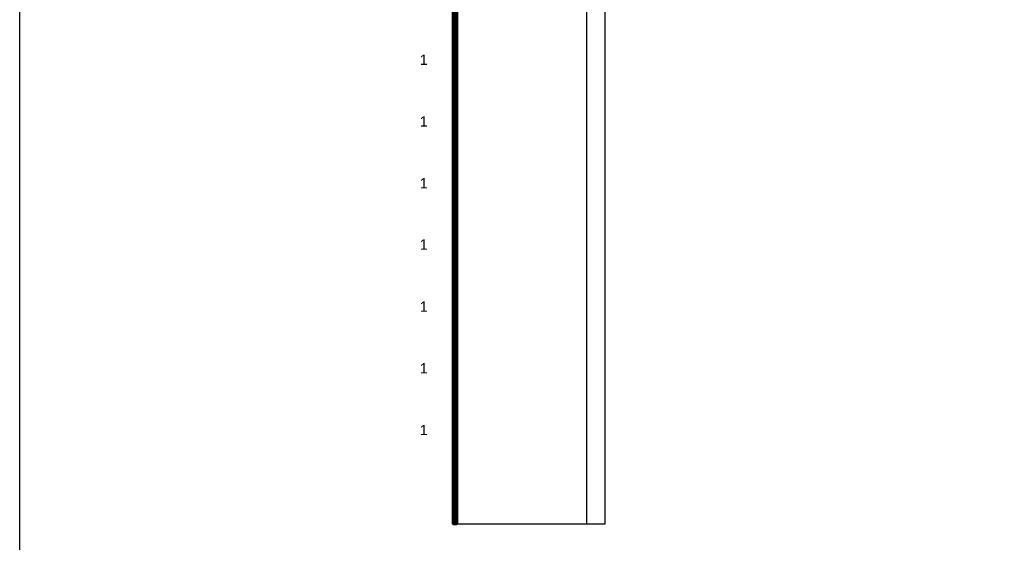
# Model space of a CAD drawing. Header units: millimetres. Extents: x -86317 to 111398, y -49249 to 226810.
# Tile 1 of 68: x 15675 to 63537, y 121875 to 147283. Entities that reach past the tile are written whole.
import ezdxf

# ---------------------------------------------------------------- set-up
doc = ezdxf.new("R2010")
doc.units = ezdxf.units.MM
doc.set_wipeout_variables(frame=1)
doc.linetypes.add('CENTERX2', pattern=[4, 2.5, -0.5, 0.5, -0.5])
for name, color, linetype, lineweight in [('ГТО-2_Металлические_конструкции', 1, 'Continuous', 30), ('ГТО_Линия основная', 7, 'Continuous', 60), ('ГТО_Металлические_конструкции', 1, 'Continuous', 30), ('ГТО_Оси', 1, 'CENTERX2', 15), ('ГТО_Штриховка', 7, 'Continuous', 15)]:
    doc.layers.add(name, color=color, linetype=linetype, lineweight=lineweight)
doc.styles.get("Standard").update_dxf_attribs({"font": 'arial.ttf'})
doc.dimstyles.new('ISO-25', dxfattribs={"dimtxt": 2.5, "dimasz": 2.5, "dimexe": 1.25, "dimexo": 0.625, "dimtad": 1, "dimtxsty": 'Standard', "dimcen": 2.5, "dimadec": 0, "dimazin": 0, "dimtfac": 1, "dimtmove": 0, "dimatfit": 3, "dimfxl": 1, "dimarcsym": 0})
pattern_1 = [(45, (-27583.0468, -196005.505), (-2.24506403, 2.24506403), [])]

# ---------------------------------------------------------------- blocks, each defined once
blk = doc.blocks.new('Скоба')
at = {"layer": 'ГТО_Металлические_конструкции', "color": 0}
blk.add_lwpolyline([(4, 0), (-4, 0), (-4, 29), (-26, 69), (-26, 231), (-4, 271), (-4, 300), (4, 300), (4, 269), (-18, 229), (-18, 71), (4, 31)], close=True, dxfattribs=at)
at = {"layer": 'ГТО_Оси', "color": 0}
blk.add_lwpolyline([(0, 300), (0, 270), (-22, 230), (-22, 70), (0, 30), (0, 0)], dxfattribs=at)
blk = doc.blocks.new('Труба фильтр в сборе Разрез1-1')
at = {"color": 0}
blk.add_wipeout([(-44, 2), (0, 2), (0, 3038), (-44, 3038)], dxfattribs=at).dxf.layer = 'ГТО_Металлические_конструкции'
at = {"layer": 'ГТО_Металлические_конструкции'}
h = blk.add_hatch(dxfattribs=at)
h.set_pattern_fill('ANSI31', color=0, scale=20)
h.set_pattern_definition([(45, (-45263.454, -6615.76), (-44.90128, 44.90128), [])])
h.paths.add_polyline_path([(-44, 3038), (-49, 3038), (-49, 2967), (-44, 2967)])
h.paths.add_polyline_path([(-43, 3036), (-44, 3038), (-44, 2967), (-43, 2968)])
h.paths.add_polyline_path([(44, 3038), (43, 3036), (43, 2968), (44, 2967)])
h.paths.add_polyline_path([(49, 3038), (44, 3038), (44, 2967), (49, 2967)])
at = {"layer": 'ГТО_Штриховка'}
h = blk.add_hatch(dxfattribs=at)
h.set_pattern_fill('ANSI31', color=0)
h.set_pattern_definition(pattern_1)
h.paths.add_polyline_path([(-44, 3038), (-49, 3038), (-49, 2967), (-44, 2967)])
h.paths.add_polyline_path([(-44, 3036), (-44, 3038), (-44, 2967), (-44, 2968)], flags=17)
h = blk.add_hatch(dxfattribs=at)
h.set_pattern_fill('ANSI31', color=0)
h.set_pattern_definition(pattern_1)
h.paths.add_polyline_path([(0, 2), (-44, 2), (-50, 2), (-50, -3), (0, -3)])
h.paths.add_polyline_path([(0, 2), (0, 0)], flags=17)
h = blk.add_hatch(color=0, dxfattribs=at)
h.dxf.hatch_style = 1
h.paths.add_polyline_path([(-44, 4, 0.414214), (-46, 2), (-44, 2)])
h = blk.add_hatch(color=0, dxfattribs=at)
h.dxf.hatch_style = 1
h.paths.add_polyline_path([(44, 4, -0.414214), (46, 2), (44, 2)])
at = {"color": 0}
for points in [[(-43, 3038), (-43, 2967), (-44, 2967)], [(0, 4), (0, 2)], [(2, 4), (2, 2)], [(4, 4), (4, 2)], [(6, 4), (6, 2)], [(8, 4), (8, 2)], [(10, 4), (10, 2)], [(12, 4), (12, 2)], [(14, 4), (14, 2)], [(16, 4), (16, 2)], [(18, 4), (18, 2)], [(20, 4), (20, 2)], [(22, 4), (22, 2)], [(24, 4), (24, 2)], [(26, 4), (26, 2)], [(28, 4), (28, 2)], [(30, 4), (30, 2)], [(32, 4), (32, 2)], [(34, 4), (34, 2)], [(36, 4), (36, 2)], [(38, 4), (38, 2)], [(40, 4), (40, 2)], [(42, 4), (42, 2)]]:
    blk.add_lwpolyline(points, dxfattribs=at)
at = {"layer": 'ГТО_Металлические_конструкции', "color": 0}
for p, q in [((-49, 2967), (-49, 3038)), ((-49, 3038), (-40, 3038)), ((-49, 2967), (-44, 2967)), ((-44, 2967), (-44, 3038)), ((-43, 2968), (-44, 2967)), ((-44, 2967), (-40, 2967)), ((-44, 2967), (-40, 2967)), ((-43, 2968), (-40, 2968)), ((-44, 2767), (-40, 2767)), ((-44, 2757), (-40, 2757)), ((-44, 2707), (-40, 2707)), ((-44, 2697), (-40, 2697)), ((-44, 2647), (-40, 2647)), ((-44, 2637), (-40, 2637)), ((-44, 2587), (-40, 2587)), ((-44, 2577), (-40, 2577)), ((-44, 2527), (-40, 2527)), ((-44, 2517), (-40, 2517)), ((-44, 2467), (-40, 2467)), ((-44, 2457), (-40, 2457)), ((-44, 2407), (-40, 2407)), ((-44, 2397), (-40, 2397)), ((-44, 2347), (-40, 2347)), ((-44, 2337), (-40, 2337)), ((-44, 2287), (-40, 2287)), ((-44, 2277), (-40, 2277)), ((-44, 2227), (-40, 2227)), ((-44, 2217), (-40, 2217)), ((-44, 2167), (-40, 2167)), ((-44, 2157), (-40, 2157)), ((-44, 2107), (-40, 2107)), ((-44, 2097), (-40, 2097)), ((-44, 2047), (-40, 2047)), ((-44, 2037), (-40, 2037)), ((-44, 1987), (-40, 1987)), ((-44, 1977), (-40, 1977)), ((-44, 1927), (-40, 1927)), ((-44, 1917), (-40, 1917)), ((-44, 1867), (-40, 1867)), ((-44, 1857), (-40, 1857)), ((-44, 1807), (-40, 1807)), ((-44, 1797), (-40, 1797)), ((-44, 1747), (-40, 1747)), ((-44, 1737), (-40, 1737)), ((-44, 1687), (-40, 1687)), ((-44, 1677), (-40, 1677)), ((-44, 1627), (-40, 1627)), ((-44, 1617), (-40, 1617)), ((-44, 1567), (-40, 1567)), ((-44, 1557), (-40, 1557)), ((-44, 1507), (-40, 1507)), ((-44, 1497), (-40, 1497)), ((-44, 1447), (-40, 1447)), ((-44, 1437), (-40, 1437)), ((-44, 1387), (-40, 1387)), ((-44, 1377), (-40, 1377)), ((-44, 1327), (-40, 1327)), ((-44, 1317), (-40, 1317)), ((-44, 1267), (-40, 1267)), ((-44, 1257), (-40, 1257)), ((-44, 1207), (-40, 1207)), ((-44, 1197), (-40, 1197)), ((-44, 1147), (-40, 1147)), ((-44, 1137), (-40, 1137)), ((-44, 1087), (-40, 1087)), ((-44, 1077), (-40, 1077)), ((-44, 1027), (-40, 1027)), ((-44, 1017), (-40, 1017)), ((-44, 967), (-40, 967)), ((-44, 957), (-40, 957)), ((-44, 907), (-40, 907)), ((-44, 897), (-40, 897)), ((-44, 847), (-40, 847)), ((-44, 837), (-40, 837))]:
    blk.add_line(p, q, dxfattribs=at)
for points in [[(-44, 3002), (0, 3002), (44, 3002), (44, 2967), (44, 2), (-44, 2)], [(0, 3002), (-40, 3002), (-40, 2), (0, 2)], [(-57, 525), (-60, 525), (-60, 550), (-57, 550)], [(-44, 552), (-49, 552), (-49, 521), (-44, 521)], [(-57, 279), (-60, 279), (-60, 254), (-57, 254)], [(-50, -3), (50, -3), (50, 2), (-50, 2)], [(-44, 252), (-49, 252), (-49, 283), (-44, 283)], [(0, 253), (49, 253), (49, 284), (0, 284)]]:
    blk.add_lwpolyline(points, close=True, dxfattribs=at)
for centre in [(0, 2762), (0, 2702), (0, 2642), (0, 2582), (0, 2522), (0, 2462), (0, 2402), (0, 2342), (0, 2282), (0, 2222), (0, 2162), (0, 2102), (0, 2042), (0, 1982), (0, 1922), (0, 1862), (0, 1802), (0, 1742), (0, 1682), (0, 1622), (0, 1562), (0, 1502), (0, 1442), (0, 1382), (0, 1322), (0, 1262), (0, 1202), (0, 1142), (0, 1082), (0, 1022), (0, 962), (0, 902), (0, 842)]:
    blk.add_circle(centre, 5, dxfattribs=at)
at = {"layer": 'ГТО_Оси', "color": 0, "ltscale": 5}
blk.add_lwpolyline([(0, 3038), (0, 0)], dxfattribs=at)
at = {"layer": 'ГТО_Штриховка', "color": 0}
for centre, start, end in [((-44, 2), 90, 180), ((44, 2), 0, 90)]:
    blk.add_arc(centre, 2, start, end, dxfattribs=at)
at = {"layer": 'ГТО_Металлические_конструкции', "color": 0}
blk.add_blockref('Скоба', (-53, 252), dxfattribs=at)
at = {"layer": 'ГТО_Металлические_конструкции', "color": 0, "xscale": -1}
blk.add_blockref('Скоба', (53, 253), dxfattribs=at)
at = {"color": 0}
blk.add_wipeout([(48, 802), (0, 802), (0, 2802), (48, 2802)], dxfattribs=at)
at = {"layer": 'ГТО_Штриховка'}
h = blk.add_hatch(dxfattribs=at)
h.set_pattern_fill('ANSI31', color=256, angle=90)
h.paths.add_polyline_path([(-40, 3036), (-44, 3036), (-44, 3002), (-40, 3002)])
h.paths.add_polyline_path([(-40, 3038), (-44, 3038), (-43, 3036), (-40, 3036)])
h.paths.add_polyline_path([(-43, 3002), (-44, 3002), (-44, 2967), (-43, 2967), (-43, 2967)])
h.paths.add_polyline_path([(-40, 3002), (-43, 3002), (-43, 2967), (-40, 2967)])
h.paths.add_polyline_path([(-44, 2767), (-40, 2767), (-40, 2967), (-44, 2967)])
h.paths.add_polyline_path([(-44, 2707), (-40, 2707), (-40, 2757), (-44, 2757)])
h.paths.add_polyline_path([(-44, 2647), (-40, 2647), (-40, 2697), (-44, 2697)])
h.paths.add_polyline_path([(-44, 2587), (-40, 2587), (-40, 2637), (-44, 2637)])
h.paths.add_polyline_path([(-44, 2527), (-40, 2527), (-40, 2577), (-44, 2577)])
h.paths.add_polyline_path([(-44, 2467), (-40, 2467), (-40, 2517), (-44, 2517)])
h.paths.add_polyline_path([(-44, 2407), (-40, 2407), (-40, 2457), (-44, 2457)])
h.paths.add_polyline_path([(-44, 2347), (-40, 2347), (-40, 2397), (-44, 2397)])
h.paths.add_polyline_path([(-44, 2287), (-40, 2287), (-40, 2337), (-44, 2337)])
h.paths.add_polyline_path([(-44, 2227), (-40, 2227), (-40, 2277), (-44, 2277)])
h.paths.add_polyline_path([(-44, 2167), (-40, 2167), (-40, 2217), (-44, 2217)])
h.paths.add_polyline_path([(-44, 2107), (-40, 2107), (-40, 2157), (-44, 2157)])
h.paths.add_polyline_path([(-44, 2047), (-40, 2047), (-40, 2097), (-44, 2097)])
h.paths.add_polyline_path([(-44, 1987), (-40, 1987), (-40, 2037), (-44, 2037)])
h.paths.add_polyline_path([(-44, 1927), (-40, 1927), (-40, 1977), (-44, 1977)])
h.paths.add_polyline_path([(-44, 1867), (-40, 1867), (-40, 1917), (-44, 1917)])
h.paths.add_polyline_path([(-44, 1807), (-40, 1807), (-40, 1857), (-44, 1857)])
h.paths.add_polyline_path([(-44, 1747), (-40, 1747), (-40, 1797), (-44, 1797)])
h.paths.add_polyline_path([(-44, 1687), (-40, 1687), (-40, 1737), (-44, 1737)])
h.paths.add_polyline_path([(-44, 1627), (-40, 1627), (-40, 1677), (-44, 1677)])
h.paths.add_polyline_path([(-44, 1567), (-40, 1567), (-40, 1617), (-44, 1617)])
h.paths.add_polyline_path([(-44, 1507), (-40, 1507), (-40, 1557), (-44, 1557)])
h.paths.add_polyline_path([(-44, 1447), (-40, 1447), (-40, 1497), (-44, 1497)])
h.paths.add_polyline_path([(-44, 1387), (-40, 1387), (-40, 1437), (-44, 1437)])
h.paths.add_polyline_path([(-44, 1327), (-40, 1327), (-40, 1377), (-44, 1377)])
h.paths.add_polyline_path([(-44, 1267), (-40, 1267), (-40, 1317), (-44, 1317)])
h.paths.add_polyline_path([(-44, 1207), (-40, 1207), (-40, 1257), (-44, 1257)])
h.paths.add_polyline_path([(-44, 1147), (-40, 1147), (-40, 1197), (-44, 1197)])
h.paths.add_polyline_path([(-44, 1087), (-40, 1087), (-40, 1137), (-44, 1137)])
h.paths.add_polyline_path([(-44, 1027), (-40, 1027), (-40, 1077), (-44, 1077)])
h.paths.add_polyline_path([(-44, 967), (-40, 967), (-40, 1017), (-44, 1017)])
h.paths.add_polyline_path([(-44, 907), (-40, 907), (-40, 957), (-44, 957)])
h.paths.add_polyline_path([(-44, 847), (-40, 847), (-40, 897), (-44, 897)])
h.paths.add_polyline_path([(-40, 837), (-44, 837), (-44, 2), (-40, 2)])
h = blk.add_hatch(dxfattribs=at)
h.set_pattern_fill('ANSI37', color=0, scale=5)
h.set_pattern_definition([(45, (-27583.047, -196005.505), (-11.2253202, 11.2253202), []), (135, (-27583.047, -196005.505), (-11.2253202, -11.2253202), [])])
h.paths.add_polyline_path([(48, 802), (0, 802), (0, 2802), (48, 2802)])
h = blk.add_hatch(color=256, dxfattribs=at)
h.dxf.hatch_style = 1
h.paths.add_polyline_path([(0, 2724), (50, 2724), (50, 2740), (0, 2740)])
h = blk.add_hatch(color=256, dxfattribs=at)
h.dxf.hatch_style = 1
h.paths.add_polyline_path([(0, 1795), (50, 1795), (50, 1810), (0, 1810)])
h = blk.add_hatch(color=256, dxfattribs=at)
h.dxf.hatch_style = 1
h.paths.add_polyline_path([(0, 880), (50, 880), (50, 864), (0, 864)])
at = {"layer": 'ГТО_Металлические_конструкции', "color": 0}
for points in [[(48, 802), (0, 802), (0, 2802), (48, 2802)], [(0, 2724), (50, 2724), (50, 2740), (0, 2740)], [(-48, 1810), (-50, 1810), (-50, 1795), (-48, 1795)], [(0, 1795), (50, 1795), (50, 1810), (0, 1810)], [(-48, 880), (-50, 880), (-50, 864), (-48, 864)], [(0, 880), (50, 880), (50, 864), (0, 864)]]:
    blk.add_lwpolyline(points, close=True, dxfattribs=at)
at = {"color": 0}
blk.add_wipeout([(0, 3038), (49, 3038), (49, 2967), (0, 2967)], dxfattribs=at)
at = {"layer": 'ГТО_Штриховка'}
h = blk.add_hatch(color=256, dxfattribs=at)
h.dxf.hatch_style = 1
h.paths.add_polyline_path([(-48, 880), (-50, 880), (-50, 864), (-48, 864)])
h.paths.add_polyline_path([(-48, 1810), (-50, 1810), (-50, 1795), (-48, 1795)])
h.paths.add_polyline_path([(-48, 2740), (-50, 2740), (-50, 2724), (-48, 2724)])
h = blk.add_hatch(dxfattribs=at)
h.set_pattern_fill('ANSI37', color=256, scale=10, angle=90)
h.paths.add_polyline_path([(-44, 2802), (-48, 2802), (-48, 802), (-44, 802)])
at = {"layer": 'ГТО-2_Металлические_конструкции', "color": 0}
blk.add_lwpolyline([(0, 3038), (0, -3)], dxfattribs=at)
at = {"layer": 'ГТО_Металлические_конструкции', "color": 0}
for p, q in [((49, 3038), (0, 3038)), ((49, 2967), (0, 2967)), ((49, 2967), (49, 3038))]:
    blk.add_line(p, q, dxfattribs=at)
blk.add_lwpolyline([(-40, 3002), (-40, 3038)], dxfattribs=at)
for points in [[(-48, 2740), (-50, 2740), (-50, 2724), (-48, 2724)], [(-44, 2802), (-48, 2802), (-48, 802), (-44, 802)]]:
    blk.add_lwpolyline(points, close=True, dxfattribs=at)
at = {"color": 0}
blk.add_wipeout([(0, 253), (49, 253), (49, 284), (0, 284)], dxfattribs=at)
at = {"layer": 'ГТО_Металлические_конструкции', "color": 0}
blk.add_lwpolyline([(0, 253), (49, 253), (49, 284), (0, 284)], close=True, dxfattribs=at)
at = {"color": 0}
for points in [[(0, 553), (49, 553), (49, 521), (0, 521)], [(0, 254), (59, 254), (59, 279), (0, 279)]]:
    blk.add_wipeout(points, dxfattribs=at)
at = {"layer": 'ГТО_Металлические_конструкции', "color": 0}
for points in [[(0, 553), (49, 553), (49, 521), (0, 521)], [(0, 254), (59, 254), (59, 279), (0, 279)]]:
    blk.add_lwpolyline(points, close=True, dxfattribs=at)
at = {"color": 0}
blk.add_wipeout([(0, 526), (59, 526), (59, 551), (0, 551)], dxfattribs=at)
at = {"layer": 'ГТО_Металлические_конструкции', "color": 0}
blk.add_lwpolyline([(0, 526), (59, 526), (59, 551), (0, 551)], close=True, dxfattribs=at)
blk = doc.blocks.new('Рядовое звено 3 м')
at = {"color": 0}
blk.add_wipeout([(-44, 0), (44, 0), (44, 3000), (-44, 3000)], dxfattribs=at).dxf.layer = 'ГТО_Металлические_конструкции'
at = {"layer": 'ГТО_Металлические_конструкции', "color": 0}
for points in [[(-57, 1623), (-60, 1623), (-60, 1648), (-57, 1648)], [(-44, 1650), (-49, 1650), (-49, 1618), (-44, 1618)], [(-57, 1376), (-60, 1376), (-60, 1351), (-57, 1351)], [(-44, 1350), (-49, 1350), (-49, 1381), (-44, 1381)], [(0, 1350), (49, 1350), (49, 1381), (0, 1381)]]:
    blk.add_lwpolyline(points, close=True, dxfattribs=at)
blk.add_blockref('Скоба', (-53, 1350), dxfattribs=at)
at = {"layer": 'ГТО_Металлические_конструкции', "color": 0, "xscale": -1}
blk.add_blockref('Скоба', (53, 1350), dxfattribs=at)
at = {"color": 0}
for points in [[(-44, 3036), (0, 3036), (0, 3000), (-44, 3000)], [(0, 0), (-44, 0), (-44, 121), (0, 121)]]:
    blk.add_wipeout(points, dxfattribs=at)
at = {"layer": 'ГТО_Металлические_конструкции'}
h = blk.add_hatch(dxfattribs=at)
h.set_pattern_fill('ANSI31', color=0, scale=20)
h.set_pattern_definition([(45, (-45263.454, -6617.76), (-44.90128, 44.90128), [])])
h.paths.add_polyline_path([(-44, 3036), (-49, 3036), (-49, 2965), (-44, 2965)])
h.paths.add_polyline_path([(-43, 3034), (-44, 3036), (-44, 2965), (-43, 2966)])
h.paths.add_polyline_path([(44, 3036), (43, 3034), (43, 2966), (44, 2965)])
h.paths.add_polyline_path([(49, 3036), (44, 3036), (44, 2965), (49, 2965)])
at = {"layer": 'ГТО_Штриховка'}
h = blk.add_hatch(dxfattribs=at)
h.set_pattern_fill('ANSI31', color=0, angle=90)
h.paths.add_polyline_path([(-40, 3036), (-44, 3036), (-44, 0), (-40, 0)])
at = {"color": 0}
blk.add_lwpolyline([(-43, 0), (-43, 36), (-44, 36)], dxfattribs=at)
at = {"layer": 'ГТО_Металлические_конструкции', "color": 0}
for p, q in [((-49, 2965), (-49, 3036)), ((-49, 2965), (-44, 2965)), ((-44, 2965), (-44, 3036)), ((40, 3000), (-40, 3000)), ((-44, 36), (-40, 36))]:
    blk.add_line(p, q, dxfattribs=at)
blk.add_lwpolyline([(-44, 3000), (44, 3000), (44, 36), (0, 36), (0, 0), (-44, 0)], close=True, dxfattribs=at)
at = {"layer": 'ГТО_Оси', "color": 0, "ltscale": 5}
blk.add_lwpolyline([(0, 3000), (0, -2)], dxfattribs=at)
at = {"color": 0}
for points in [[(0, 3036), (49, 3036), (49, 2965), (0, 2965)], [(0, 1350), (49, 1350), (49, 1381), (0, 1381)]]:
    blk.add_wipeout(points, dxfattribs=at)
at = {"layer": 'ГТО_Штриховка'}
h = blk.add_hatch(dxfattribs=at)
h.set_pattern_fill('ANSI31', color=0, angle=90)
h.set_pattern_definition([(135, (-28541.0224, -196007.505), (-2.24506403, -2.24506403), [])])
h.paths.add_polyline_path([(-44, 3036), (-49, 3036), (-49, 2965), (-44, 2965)])
h.paths.add_polyline_path([(-44, 3034), (-44, 3036), (-44, 2965), (-44, 2966)], flags=17)
at = {"color": 0}
blk.add_lwpolyline([(-43, 3036), (-43, 2965), (-44, 2965)], dxfattribs=at)
at = {"layer": 'ГТО_Металлические_конструкции', "color": 0}
for p, q in [((-40, 3036), (-49, 3036)), ((-44, 2965), (-40, 2965)), ((-40, 3000), (-40, 3036)), ((49, 3036), (0, 3036)), ((49, 2965), (0, 2965)), ((49, 2965), (49, 3036))]:
    blk.add_line(p, q, dxfattribs=at)
blk.add_lwpolyline([(0, 1350), (49, 1350), (49, 1381), (0, 1381)], close=True, dxfattribs=at)
at = {"color": 0}
for points in [[(0, 1650), (49, 1650), (49, 1619), (0, 1619)], [(0, 1352), (60, 1352), (60, 1377), (0, 1377)]]:
    blk.add_wipeout(points, dxfattribs=at)
at = {"layer": 'ГТО_Металлические_конструкции', "color": 0}
for points in [[(0, 1650), (49, 1650), (49, 1619), (0, 1619)], [(0, 1352), (60, 1352), (60, 1377), (0, 1377)]]:
    blk.add_lwpolyline(points, close=True, dxfattribs=at)
at = {"color": 0}
blk.add_wipeout([(0, 1623), (60, 1623), (60, 1648), (0, 1648)], dxfattribs=at)
at = {"layer": 'ГТО-2_Металлические_конструкции', "color": 0}
blk.add_lwpolyline([(0, 0), (0, 3036)], dxfattribs=at)
at = {"layer": 'ГТО_Металлические_конструкции', "color": 0}
blk.add_line((-40, 3000), (-40, 0), dxfattribs=at)
blk.add_lwpolyline([(0, 1623), (60, 1623), (60, 1648), (0, 1648)], close=True, dxfattribs=at)
blk = doc.blocks.new('*D13')
at = {"color": 0, "lineweight": -2, "transparency": 16777216}
for p, q in [((37941, 177778), (44127, 177778)), ((44126, 177775), (44126, 122780)), ((36921, 122778), (44127, 122778))]:
    blk.add_line(p, q, dxfattribs=at)
at = {"color": 0, "transparency": 16777216}
for points in [[(44126, 177775), (44127, 177775), (44126, 177778)], [(44126, 122780), (44127, 122780), (44126, 122778)]]:
    blk.add_solid(points, dxfattribs=at)
at = {"layer": 'Defpoints', "color": 0, "transparency": 16777216}
for p in [(37940, 177778), (36921, 122778), (44126, 122778)]:
    blk.add_point(p, dxfattribs=at)
at = {"color": 0, "transparency": 16777216, "insert": (44124, 150278), "char_height": 2.5, "attachment_point": 5, "rotation": 90}
blk.add_mtext('55000', dxfattribs=at)
blk = doc.blocks.new('*D16')
at = {"color": 0, "lineweight": -2, "transparency": 16777216}
for p, q in [((36947, 147778), (43221, 147778)), ((43220, 147775), (43220, 122780)), ((36921, 122778), (43221, 122778))]:
    blk.add_line(p, q, dxfattribs=at)
at = {"color": 0, "transparency": 16777216}
for points in [[(43219, 147775), (43220, 147775), (43220, 147778)], [(43219, 122780), (43220, 122780), (43220, 122778)]]:
    blk.add_solid(points, dxfattribs=at)
at = {"layer": 'Defpoints', "color": 0, "transparency": 16777216}
for p in [(36946, 147778), (36921, 122778), (43220, 122778)]:
    blk.add_point(p, dxfattribs=at)
at = {"color": 0, "transparency": 16777216, "insert": (43218, 135278), "char_height": 2.5, "attachment_point": 5, "rotation": 90}
blk.add_mtext('25000', dxfattribs=at)

msp = doc.modelspace()

# ---------------------------------------------------------------- linework, layer by layer
at = {"color": 0}
msp.add_lwpolyline([(15675.396, 208854.448), (111398.006, 208854.448), (111398.006, 89674.852), (15675.396, 89674.852)], close=True, dxfattribs=at)

# ---------------------------------------------------------------- texts
at = {"color": 0, "char_height": 500, "attachment_point": 1}
for insert in [(35121.857, 145585.662), (35121.857, 142585.662), (35121.857, 139584.662), (35121.857, 136603.412), (35121.857, 133584.662), (35121.857, 130584.662), (35121.857, 127584.662)]:
    msp.add_mtext_dynamic_manual_height_columns('1', width=938.731, gutter_width=12.5, heights=[0], dxfattribs=dict(at, insert=insert))

# ---------------------------------------------------------------- next in the draw order: block references
at = {"layer": 'ГТО_Металлические_конструкции', "color": 0}
msp.add_blockref('Труба фильтр в сборе Разрез1-1', (36836.54, 122777.942), dxfattribs=at)

# ---------------------------------------------------------------- next in the draw order: block references
msp.add_blockref('Рядовое звено 3 м', (36836.54, 125779.942), dxfattribs=at)

# ---------------------------------------------------------------- next in the draw order: block references
msp.add_blockref('Рядовое звено 3 м', (36836.54, 128779.942), dxfattribs=at)

# ---------------------------------------------------------------- next in the draw order: block references
at = {"layer": 'ГТО_Металлические_конструкции', "color": 5}
msp.add_blockref('Рядовое звено 3 м', (36836.54, 131779.942), dxfattribs=at)

# ---------------------------------------------------------------- next in the draw order: hatches: boundary and pattern name
at = {"layer": 'ГТО_Штриховка'}
h = msp.add_hatch(dxfattribs=at)
h.set_pattern_fill('ANSI31', color=256, scale=15)
h.paths.add_polyline_path([(36702.54, 122777.942), (36752.54, 122777.942), (36752.54, 131816.549), (36702.54, 131816.549)])
h = msp.add_hatch(dxfattribs=at)
h.set_pattern_fill('ANSI31', color=256, scale=15, angle=90)
h.paths.add_polyline_path([(36970.54, 131816.549), (36920.54, 131816.549), (36920.54, 122777.942), (36970.54, 122777.942)])

# ---------------------------------------------------------------- next in the draw order: block references
at = {"layer": 'ГТО_Металлические_конструкции', "color": 0}
msp.add_blockref('Рядовое звено 3 м', (36836.54, 134779.942), dxfattribs=at)

# ---------------------------------------------------------------- next in the draw order: block references
at = {"layer": 'ГТО_Металлические_конструкции', "color": 5}
msp.add_blockref('Рядовое звено 3 м', (36836.54, 137779.942), dxfattribs=at)

# ---------------------------------------------------------------- next in the draw order: block references
at = {"layer": 'ГТО_Металлические_конструкции', "color": 0}
msp.add_blockref('Рядовое звено 3 м', (36836.54, 140779.942), dxfattribs=at)

# ---------------------------------------------------------------- next in the draw order: block references
at = {"layer": 'ГТО_Металлические_конструкции', "color": 5}
msp.add_blockref('Рядовое звено 3 м', (36836.54, 143779.942), dxfattribs=at)

# ---------------------------------------------------------------- next in the draw order: block references
at = {"layer": 'ГТО_Металлические_конструкции', "color": 0}
msp.add_blockref('Рядовое звено 3 м', (36836.54, 146779.942), dxfattribs=at)

# ---------------------------------------------------------------- next in the draw order: linework, layer by layer
at = {"layer": 'ГТО_Линия основная', "color": 0, "elevation": 0}
msp.add_lwpolyline([(36920.54, 147777.942), (36920.54, 147777.942), (36920.54, 122777.942), (36752.54, 122777.942), (36752.54, 147777.942), (36752.54, 147777.942)], dxfattribs=at)

# ---------------------------------------------------------------- next in the draw order: dimensions: what is measured, and where the dimension line sits
at = {"color": 0}
for base, p1, picture, middle in [((44126.19, 122777.942), (37940.093, 177777.942), '*D13', (44124.289, 150277.942)), ((43219.812, 122777.942), (36946.04, 147777.942), '*D16', (43217.911, 135277.942))]:
    dim = msp.add_linear_dim(base=base, p1=p1, p2=(36920.54, 122777.942), angle=90, dimstyle='ISO-25', dxfattribs=at)
    dim.commit()
    dim.dimension.update_dxf_attribs({"geometry": picture, "text_midpoint": middle})

doc.saveas('drawing.dxf')
